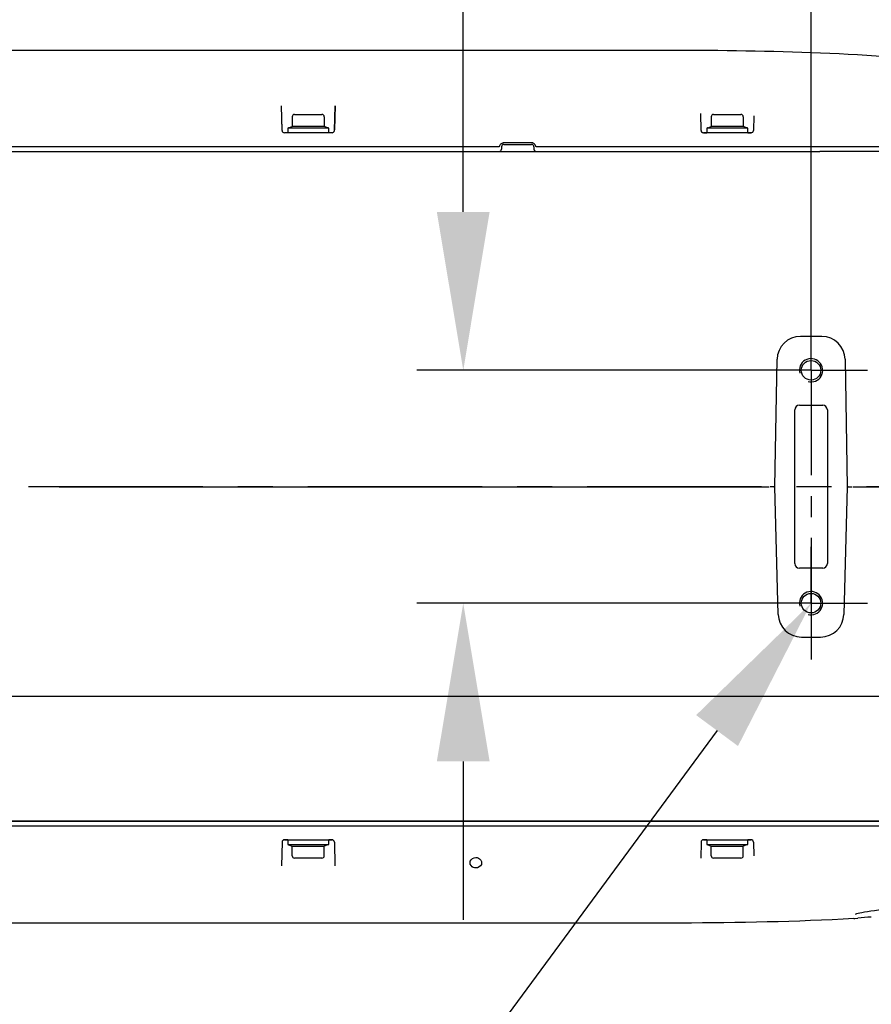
# Model space of a CAD drawing. Header units: millimetres. Extents: x 7426 to 8300, y 124 to 421.
# Tile 28 of 130: x 7997 to 8006, y 173 to 184. Entities that reach past the tile are written whole.
import ezdxf
from ezdxf import colors
from ezdxf.entities.mleader import LeaderData, LeaderLine
from ezdxf.math import Vec2, Vec3

# ---------------------------------------------------------------- set-up
doc = ezdxf.new("R2010")
doc.units = ezdxf.units.MM
doc.linetypes.add('BANKLINE1', pattern=[5.5, 4, -1.5])
doc.linetypes.add('CENTER', pattern=[0.6, 0.375, -0.075, 0.075, -0.075])
for name, color, linetype in [('00_COMPONENTS', 7, 'BANKLINE1'), ('DIM', 7, 'Continuous'), ('外形图', 7, 'Continuous')]:
    doc.layers.add(name, color=color, linetype=linetype)
doc.styles.add('微软雅黑', font='msyh.ttc')
doc.dimstyles.new('尺寸标注_1_20比例', dxfattribs={"dimtxt": 2.1, "dimasz": 1.7, "dimexe": 0.5, "dimexo": 0.4, "dimgap": 0.5, "dimtad": 1, "dimdec": 1, "dimlfac": 20, "dimdsep": 46, "dimtxsty": '微软雅黑', "dimcen": 0.09, "dimadec": 0, "dimazin": 0, "dimtp": 0.01, "dimtm": 0.01, "dimtfac": 1, "dimtdec": 1, "dimtofl": 0, "dimtmove": 0, "dimatfit": 3, "dimfxl": 1, "dimtolj": 1, "dimarcsym": 0})

# ---------------------------------------------------------------- blocks, each defined once
blk = doc.blocks.new('*D1481')
at = {"layer": 'Defpoints', "color": 0}
for p in [(8005.457, 180.292), (8001.722, 177.792), (8005.457, 177.792)]:
    blk.add_point(p, dxfattribs=at)
at = {"layer": '外形图', "color": 0, "linetype": 'Continuous', "lineweight": -2}
for p, q in [((8001.722, 181.992), (8001.722, 187.978)), ((8005.057, 180.292), (8001.222, 180.292)), ((8005.057, 177.792), (8001.222, 177.792)), ((8001.722, 176.092), (8001.722, 174.392))]:
    blk.add_line(p, q, dxfattribs=at)
at = {"layer": '外形图', "color": 0}
for points in [[(8001.438, 181.992), (8002.005, 181.992), (8001.722, 180.292)], [(8002.005, 176.092), (8001.438, 176.092), (8001.722, 177.792)]]:
    blk.add_solid(points, dxfattribs=at)
at = {"layer": '外形图', "color": 0, "insert": (7999.05, 187.478), "char_height": 2.1, "attachment_point": 3, "rotation": 90, "style": '微软雅黑'}
blk.add_mtext('\\A1;50', dxfattribs=at)
blk = doc.blocks.new('*D1512')
at = {"layer": 'Defpoints', "color": 0}
for p in [(8023.907, 192.853), (8023.907, 180.792), (8005.457, 180.292)]:
    blk.add_point(p, dxfattribs=at)
at = {"layer": 'DIM', "color": 0, "linetype": 'ByBlock', "lineweight": -2, "ltscale": 20}
for p, q in [((8005.457, 180.692), (8005.457, 193.353)), ((8023.907, 181.192), (8023.907, 193.353)), ((8007.157, 192.853), (8022.207, 192.853))]:
    blk.add_line(p, q, dxfattribs=at)
at = {"layer": 'DIM', "color": 0}
for points in [[(8007.157, 193.136), (8007.157, 192.57), (8005.457, 192.853)], [(8022.207, 192.57), (8022.207, 193.136), (8023.907, 192.853)]]:
    blk.add_solid(points, dxfattribs=at)
at = {"layer": 'DIM', "color": 0, "insert": (8014.682, 194.438), "char_height": 2.1, "attachment_point": 5, "style": '微软雅黑'}
blk.add_mtext('\\A1;\\A1;369', dxfattribs=at)

msp = doc.modelspace()

# ---------------------------------------------------------------- linework, layer by layer
at = {"layer": '00_COMPONENTS', "linetype": 'CENTER', "ltscale": 3}
msp.add_line((8005.457, 180.2918), (8005.457, 177.7918), dxfattribs=at)
at = {"layer": '00_COMPONENTS', "linetype": 'CENTER', "ltscale": 5}
msp.add_line((8046.926, 179.0415), (7985.7152, 179.0415), dxfattribs=at)
at = {"layer": '外形图', "linetype": 'Continuous'}
for p, q in [((8004.057, 183.7261), (7996.3061, 183.7269)), ((7999.7761, 182.8736), (7999.7694, 183.1301)), ((7999.7763, 182.8662), (7999.7694, 183.1301)), ((8000.3376, 182.8662), (8000.3445, 183.1305)), ((8000.3445, 183.1305), (8000.3377, 182.8718)), ((7999.8845, 183.0143), (7999.8845, 182.9091)), ((7999.9095, 183.0393), (8000.2045, 183.0393)), ((8000.2295, 183.0143), (8000.2295, 182.9091)), ((8004.2764, 182.8662), (8004.2716, 183.0473)), ((8004.3845, 183.0143), (8004.3845, 182.9091)), ((8004.4095, 183.0393), (8004.7045, 183.0393)), ((8004.7295, 183.0143), (8004.7295, 182.9091)), ((8004.8418, 183.0248), (8004.8377, 182.8662)), ((7999.837, 182.8918), (7999.837, 182.8418)), ((8000.277, 182.8918), (7999.837, 182.8918)), ((7999.8468, 182.8954), (7999.8845, 182.9091)), ((8000.2295, 182.9091), (7999.8845, 182.9091)), ((8000.2671, 182.8954), (8000.2295, 182.9091)), ((8000.277, 182.8418), (8000.277, 182.8918)), ((8004.337, 182.8918), (8004.337, 182.8418)), ((8004.777, 182.8918), (8004.337, 182.8918)), ((8004.3469, 182.8954), (8004.3845, 182.9091)), ((8004.7295, 182.9091), (8004.3845, 182.9091)), ((8004.7671, 182.8954), (8004.7295, 182.9091)), ((8004.777, 182.8418), (8004.777, 182.8918)), ((8000.3126, 182.8418), (7999.8013, 182.8418)), ((8000.277, 182.8418), (7999.837, 182.8418)), ((8004.8127, 182.8418), (8004.3014, 182.8418)), ((8004.3014, 182.8418), (8004.337, 182.8418)), ((8004.777, 182.8418), (8004.337, 182.8418)), ((8004.777, 182.8418), (8004.8127, 182.8418)), ((8002.1058, 182.6918), (7989.0011, 182.6918)), ((8002.1333, 182.6925), (8002.1326, 182.6662)), ((8002.4554, 182.7345), (8002.158, 182.7345)), ((8002.1583, 182.7168), (8002.4557, 182.7168)), ((8002.4807, 182.6925), (8002.4813, 182.6662)), ((8005.5489, 182.6918), (8002.5046, 182.6918)), ((8010.3305, 182.6918), (8005.5492, 182.6918)), ((7988.7311, 182.6418), (8005.5496, 182.6418)), ((8010.3305, 182.6418), (8005.5496, 182.6418)), ((8005.457, 180.2918), (8005.457, 180.8968)), ((8005.572, 180.6555), (8005.3421, 180.6555)), ((8005.0684, 179.0418), (8005.0923, 180.41)), ((8005.8218, 180.41), (8005.8457, 179.0418)), ((8005.457, 180.2918), (8004.852, 180.2918)), ((8005.457, 180.2918), (8005.457, 179.6868)), ((8005.457, 180.2918), (8006.062, 180.2918)), ((8005.332, 179.9168), (8005.582, 179.9168)), ((8005.282, 178.2168), (8005.282, 179.8668)), ((8005.632, 179.8668), (8005.632, 178.2168)), ((7997.4642, 179.0418), (8005.0085, 179.0418)), ((8005.0581, 179.0418), (8005.0684, 179.0418)), ((8005.1043, 177.6714), (8005.0684, 179.0418)), ((8005.8457, 179.0418), (8005.8098, 177.6714)), ((8005.8558, 179.0418), (8005.8457, 179.0418)), ((8005.906, 179.0418), (8006.4837, 179.0418)), ((8005.457, 177.7918), (8005.457, 178.3968)), ((8005.582, 178.1668), (8005.332, 178.1668)), ((8005.457, 177.7918), (8004.852, 177.7918)), ((8005.457, 177.7918), (8005.457, 177.1868)), ((8005.457, 177.7918), (8006.062, 177.7918)), ((8005.354, 177.4281), (8005.56, 177.4281)), ((7996.5504, 176.7918), (7997.4212, 176.7918)), ((7997.4212, 176.7918), (8010.9321, 176.7918)), ((7989.0008, 175.402), (8010.3518, 175.402)), ((7989.0164, 175.452), (8010.2942, 175.452)), ((8010.2927, 175.452), (7989.0179, 175.452)), ((7999.9771, 175.452), (7999.932, 175.452)), ((8000.182, 175.452), (8000.1553, 175.452)), ((8000.182, 175.452), (8000.5518, 175.452)), ((8000.5518, 175.452), (8000.4383, 175.452)), ((8001.5395, 175.452), (8001.5332, 175.452)), ((8003.9308, 175.452), (8003.2832, 175.452)), ((8004.4772, 175.452), (8004.432, 175.452)), ((8004.682, 175.452), (8004.6553, 175.452)), ((8005.027, 175.452), (8005.2473, 175.452)), ((7999.7763, 175.2276), (7999.7696, 174.9731)), ((7999.837, 175.252), (7999.8013, 175.252)), ((7999.8013, 175.252), (8000.3126, 175.252)), ((7999.837, 175.252), (7999.837, 175.202)), ((7999.837, 175.252), (8000.277, 175.252)), ((7999.837, 175.202), (8000.277, 175.202)), ((7999.8468, 175.1984), (7999.8845, 175.1847)), ((7999.8845, 175.0795), (7999.8845, 175.1847)), ((7999.8845, 175.1847), (8000.2295, 175.1847)), ((8000.2671, 175.1984), (8000.2295, 175.1847)), ((8000.2295, 175.0795), (8000.2295, 175.1847)), ((8000.277, 175.202), (8000.277, 175.252)), ((8000.3126, 175.252), (8000.277, 175.252)), ((8000.3376, 175.2276), (8000.3443, 174.9725)), ((8004.2764, 175.2276), (8004.2719, 175.0553)), ((8004.337, 175.252), (8004.3014, 175.252)), ((8004.3014, 175.252), (8004.8127, 175.252)), ((8004.337, 175.252), (8004.337, 175.202)), ((8004.337, 175.252), (8004.5139, 175.252)), ((8004.337, 175.202), (8004.777, 175.202)), ((8004.3469, 175.1984), (8004.3845, 175.1847)), ((8004.3845, 175.0795), (8004.3845, 175.1847)), ((8004.3845, 175.1847), (8004.7295, 175.1847)), ((8004.5188, 175.252), (8004.777, 175.252)), ((8004.7671, 175.1984), (8004.7295, 175.1847)), ((8004.7295, 175.0795), (8004.7295, 175.1847)), ((8004.777, 175.202), (8004.777, 175.252)), ((8004.8127, 175.252), (8004.777, 175.252)), ((8004.8377, 175.2276), (8004.8415, 175.0789)), ((8000.2045, 175.0545), (7999.9095, 175.0545)), ((8004.7045, 175.0545), (8004.4095, 175.0545)), ((8005.9625, 174.4627), (8005.9805, 174.4673)), ((8004.057, 174.3574), (7996.4066, 174.3567)), ((8005.9167, 174.4051), (8005.9281, 174.4062)), ((8005.9281, 174.4062), (8005.9596, 174.4093))]:
    msp.add_line(p, q, dxfattribs=at)
for points in [[(8005.9353, 174.4529), (8005.9355, 174.453), (8005.9399, 174.4552), (8005.949, 174.4586), (8005.9625, 174.4627)], [(8005.9805, 174.4673), (8006.003, 174.4723), (8006.0302, 174.4776), (8006.062, 174.483), (8006.0983, 174.4885), (8006.1388, 174.4939), (8006.1832, 174.4991), (8006.2288, 174.5038)]]:
    msp.add_lwpolyline(points, dxfattribs=at)
for centre in [(8005.457, 180.2918), (8005.457, 177.7918)]:
    msp.add_circle(centre, 0.105, dxfattribs=at)
for centre, radius, start, end in [((7999.9095, 183.0143), 0.025, 90, 180), ((8000.2045, 183.0143), 0.025, 0, 90), ((8004.4095, 183.0143), 0.025, 90, 180), ((8004.7045, 183.0143), 0.025, 0, 90), ((7999.852, 182.8813), 0.015, 110, 135.55634), ((8000.262, 182.8813), 0.015, 44.44366, 70), ((8004.352, 182.8813), 0.015, 110, 135.55634), ((8004.762, 182.8813), 0.015, 44.44366, 70), ((7999.8013, 182.8668), 0.025, 181.5, 270), ((8000.3126, 182.8668), 0.025, 270, 358.5), ((8004.3014, 182.8668), 0.025, 181.5, 241.75358), ((8004.3014, 182.8668), 0.025, 181.5, 270), ((8004.8127, 182.8668), 0.025, 270, 358.5), ((8004.8127, 182.8668), 0.025, 270, 358.5), ((8002.1076, 182.6668), 0.025, 270, 358.5), ((8002.1583, 182.6918), 0.025, 90, 178.5), ((8002.4557, 182.6918), 0.025, 1.5, 90), ((8002.5063, 182.6668), 0.025, 181.5, 270), ((8005.457, 180.2918), 0.125, 255, 195), ((8005.457, 177.7918), 0.125, 255, 195), ((7999.8013, 175.227), 0.025, 90, 178.5), ((7999.8013, 175.227), 0.025, 117.64202, 149), ((7999.852, 175.2125), 0.015, 224.44366, 250), ((8000.262, 175.2125), 0.015, 290, 315.55634), ((8000.3126, 175.227), 0.025, 1.5, 90), ((8004.3014, 175.227), 0.025, 90, 178.5), ((8004.3014, 175.227), 0.025, 119.06238, 149), ((8004.352, 175.2125), 0.015, 224.44366, 250), ((8004.762, 175.2125), 0.015, 290, 315.55634), ((8004.8127, 175.227), 0.025, 1.5, 90), ((8004.8127, 175.227), 0.025, 1.5, 90), ((7999.9095, 175.0795), 0.025, 180, 270), ((8000.2045, 175.0795), 0.025, 270, 0), ((8004.4095, 175.0795), 0.025, 180, 270), ((8004.7045, 175.0795), 0.025, 270, 0), ((8007.3363, 160.1221), 14.3534, 94.92683, 95.50387)]:
    msp.add_arc(centre, radius, start, end, dxfattribs=at)
for centre, major_axis, ratio, start_param, end_param in [((8005.3424, 180.4053), (0.1754, -0.1785), 0.9988038, 2.3656024, 3.9177381), ((8005.5717, 180.4053), (-0.1754, -0.1785), 0.9988038, 2.3654472, 3.9175829), ((8005.332, 179.8668), (0.0354, -0.0354), 0.999315, 2.3565371, 3.9266482), ((8005.582, 179.8668), (0.0354, 0.0354), 0.999315, -0.7850555, 0.7850555), ((8005.332, 178.2168), (0.0354, 0.0354), 0.999315, -3.9266482, -2.3565371), ((8005.582, 178.2168), (0.0354, -0.0354), 0.999315, -0.7850555, 0.7850555), ((8005.3543, 177.6783), (0.1746, 0.1793), 0.9988142, 2.3697094, 3.9131237), ((8005.5597, 177.6783), (-0.1746, 0.1793), 0.9988142, 2.3700616, 3.913476)]:
    msp.add_ellipse(centre, major_axis=major_axis, ratio=ratio, start_param=start_param, end_param=end_param, dxfattribs=at)
for points, knots in [([(8010.3305, 182.6918), (8009.3693, 183.1507), (8007.2573, 183.6755), (8005.1242, 183.722), (8004.057, 183.7261)], [0, 0, 0, 0, 0.4995095, 1, 1, 1, 1]), ([(8002.1126, 182.7024), (8002.1116, 182.7006), (8002.1094, 182.697), (8002.107, 182.6935), (8002.1058, 182.6918)], [0, 0, 0, 0, 0.5017757, 1, 1, 1, 1]), ([(8002.1278, 182.7233), (8002.1246, 182.7204), (8002.1191, 182.7136), (8002.1148, 182.7062), (8002.1126, 182.7024)], [0, 0, 0, 0, 0.4958288, 1, 1, 1, 1]), ([(8002.4638, 182.7337), (8002.4624, 182.7339), (8002.4596, 182.7343), (8002.4568, 182.7345), (8002.4554, 182.7345)], [0, 0, 0, 0, 0.5039092, 1, 1, 1, 1]), ([(8002.4839, 182.7249), (8002.481, 182.7271), (8002.4745, 182.7308), (8002.4674, 182.733), (8002.4638, 182.7337)], [0, 0, 0, 0, 0.4980391, 1, 1, 1, 1]), ([(8002.4885, 182.7206), (8002.4878, 182.7214), (8002.4863, 182.7229), (8002.4847, 182.7242), (8002.4839, 182.7249)], [0, 0, 0, 0, 0.4974784, 1, 1, 1, 1]), ([(8002.5007, 182.6998), (8002.4991, 182.7035), (8002.4958, 182.7109), (8002.4913, 182.7177), (8002.4885, 182.7206)], [0, 0, 0, 0, 0.5042621, 1, 1, 1, 1]), ([(8002.5046, 182.6918), (8002.5039, 182.6931), (8002.5026, 182.6958), (8002.5014, 182.6985), (8002.5007, 182.6998)], [0, 0, 0, 0, 0.4983216, 1, 1, 1, 1]), ([(7997.3816, 179.0406), (7997.3861, 179.0406), (7997.4136, 179.0409), (7997.4411, 179.0418), (7997.4642, 179.0418)], [0, 0, 0, 0, 0.1633843, 1, 1, 1, 1]), ([(8005.0581, 179.0422), (8005.0571, 179.0422), (8005.0438, 179.0416), (8005.0304, 179.0418), (8005.0181, 179.0419)], [0, 0, 0, 0, 0.0728319, 1, 1, 1, 1]), ([(8005.8558, 179.0414), (8005.8568, 179.0414), (8005.8702, 179.0421), (8005.8837, 179.0419), (8005.8961, 179.0417)], [0, 0, 0, 0, 0.0736421, 1, 1, 1, 1]), ([(8001.7945, 175.003), (8001.7945, 175.0093), (8001.7992, 175.0397), (8001.8332, 175.0614), (8001.857, 175.0615)], [0, 0, 0, 0, 0.2102974, 1, 1, 1, 1]), ([(8001.857, 175.0615), (8001.8663, 175.0616), (8001.8965, 175.0554), (8001.9193, 175.0245), (8001.9194, 175.0037)], [0, 0, 0, 0, 0.3095695, 1, 1, 1, 1]), ([(8001.857, 174.9494), (8001.8478, 174.9494), (8001.8186, 174.9538), (8001.7945, 174.983), (8001.7945, 175.003)], [0, 0, 0, 0, 0.3141893, 1, 1, 1, 1]), ([(8001.9194, 175.0037), (8001.9194, 174.9976), (8001.915, 174.9678), (8001.8801, 174.9496), (8001.857, 174.9494)], [0, 0, 0, 0, 0.2082743, 1, 1, 1, 1])]:
    msp.add_open_spline(points, degree=3, knots=knots, dxfattribs=at)
for points in [[(8002.158, 182.7345), (8002.1473, 182.7345), (8002.1358, 182.7304), (8002.1278, 182.7233)], [(8005.9167, 174.4051), (8005.2975, 174.3703), (8004.6771, 174.3598), (8004.057, 174.3574)]]:
    msp.add_open_spline(points, degree=3, dxfattribs=at)

# ---------------------------------------------------------------- dimensions: what is measured, and where the dimension line sits
at = {"layer": 'DIM', "linetype": 'ByBlock', "ltscale": 20}
dim = msp.add_linear_dim(base=(8023.9073, 192.8528), p1=(8005.457, 180.2918), p2=(8023.9073, 180.7918), text='\\A1;369', dimstyle='尺寸标注_1_20比例', dxfattribs=at)
dim.commit()
dim.dimension.update_dxf_attribs({"geometry": '*D1512', "text_midpoint": (8014.6821, 194.4381)})
at = {"layer": '外形图', "linetype": 'Continuous'}
dim = msp.add_linear_dim(base=(8001.7218, 177.7918), p1=(8005.457, 180.2918), p2=(8005.457, 177.7918), angle=270, dimstyle='尺寸标注_1_20比例', dxfattribs=at)
dim.commit()
dim.dimension.update_dxf_attribs({"geometry": '*D1481', "text_midpoint": (8001.7218, 186.0272), "dimtype": 160})

# ---------------------------------------------------------------- leaders
at = {"layer": '外形图'}
ml = msp.add_multileader_mtext('Standard', dxfattribs=at)
ml.set_content('2×M5{\\A1;\\C256;深度12}', style='微软雅黑')
ml.set_leader_properties()
ml.build(insert=Vec2(0, 0))
ml.multileader.update_dxf_attribs({"text_left_attachment_type": 5, "text_right_attachment_type": 5, "dogleg_length": 0.1667, "arrow_head_size": 1.7})
ctx = ml.context
ctx.base_point, ctx.char_height, ctx.arrow_head_size, ctx.landing_gap_size, ctx.plane_origin = Vec3(7980.726, 167.8067), 2.1, 1.7, 0.3333, Vec3(8005.457, 177.7918)
ctx.left_attachment, ctx.right_attachment, ctx.text_align_type = 5, 5, 2
notes = []
notes.append((ctx, [(0, (1, 1, 0), (7998.0895, 167.8067), (-1, 0), 0.1667, [(0, [(8005.457, 177.7918)], 0, [])])]))
ctx.mtext.insert, ctx.mtext.alignment, ctx.mtext.flow_direction = Vec3(7997.5895, 170.5235), 3, 5
ml = msp.add_multileader_mtext('Standard', dxfattribs=at)
ml.set_content('4×M5{\\A1;\\C256;深度10}', style='微软雅黑')
ml.set_leader_properties()
ml.build(insert=Vec2(0, 0))
ml.multileader.update_dxf_attribs({"text_left_attachment_type": 5, "text_right_attachment_type": 5, "dogleg_length": 0.1667, "arrow_head_size": 1.7})
ctx = ml.context
ctx.base_point, ctx.char_height, ctx.arrow_head_size, ctx.landing_gap_size, ctx.plane_origin = Vec3(8001.2218, 167.8657), 2.1, 1.7, 0.3333, Vec3(8023.9073, 177.2918)
ctx.left_attachment, ctx.right_attachment, ctx.text_align_type = 5, 5, 2
notes.append((ctx, [(0, (1, 1, 0), (8018.7507, 167.8657), (-1, 0), 0.1667, [(0, [(8023.9073, 177.2918)], 0, [])])]))
ctx.mtext.insert, ctx.mtext.alignment, ctx.mtext.flow_direction = Vec3(8018.2507, 170.5825), 3, 5
for ctx, leaders in notes:
    for number, flags, end, landing, length, lines in leaders:
        leader = LeaderData()
        leader.index, (leader.has_last_leader_line, leader.has_dogleg_vector, leader.attachment_direction) = number, flags
        leader.last_leader_point, leader.dogleg_vector, leader.dogleg_length = Vec3(end), Vec3(landing), length
        for number, points, colour, breaks in lines:
            line = LeaderLine()
            line.index, line.vertices, line.color, line.breaks = number, Vec3.list(points), colors.encode_raw_color(colour), breaks
            leader.lines.append(line)
        ctx.leaders.append(leader)

doc.saveas('drawing.dxf')
